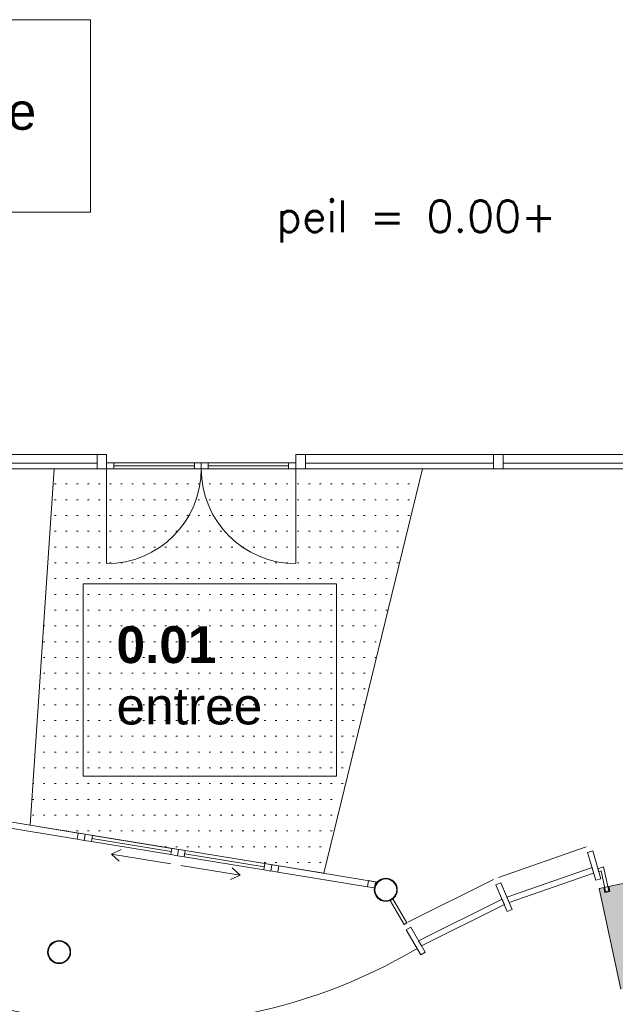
# Model space of a CAD drawing. Header units: millimetres. Extents: x 755778 to 1537169, y 90093 to 392038.
# Tile 35 of 134: x 768499 to 774161, y 333218 to 342581. Entities that reach past the tile are written whole.
import ezdxf

# ---------------------------------------------------------------- set-up
doc = ezdxf.new("R2010")
doc.units = ezdxf.units.MM
doc.layers.add('maatlijnen', color=7, linetype='Continuous')
doc.layers.add('NIV 00', color=7, linetype='Continuous')
doc.layers.add('RUIMTEnr', color=7, linetype='Continuous', lineweight=5)
doc.styles.add('ROMANS', font='romans.shx')
doc.styles.get("Standard").update_dxf_attribs({"font": 'arial.ttf'})
doc.dimstyles.new('even', dxfattribs={"dimtxt": 500, "dimasz": 50, "dimexe": 100, "dimexo": 0, "dimgap": 50, "dimtad": 1, "dimdec": 0, "dimzin": 0, "dimdsep": 46, "dimtxsty": 'Standard', "dimblk": 'DOT', "dimcen": 1, "dimclrd": 7, "dimclre": 7, "dimclrt": 7, "dimadec": 0, "dimazin": 0, "dimtfac": 1, "dimtdec": 0, "dimtofl": 0, "dimtmove": 0, "dimatfit": 2, "dimldrblk": 'DOT', "dimfxl": 100, "dimfxlon": 1, "dimtolj": 1, "dimtzin": 0, "dimlwd": 5, "dimarcsym": 0})

# ---------------------------------------------------------------- blocks, each defined once
blk = doc.blocks.new('_Dot')
at = {"color": 0, "linetype": 'ByBlock', "lineweight": -2}
blk.add_line((-0.5, 0), (-1, 0), dxfattribs=at)
at = {"color": 0, "linetype": 'ByBlock', "const_width": 0.5}
blk.add_lwpolyline([(-0.25, 0, 1), (0.25, 0, 1)], format="xyb", close=True, dxfattribs=at)
blk = doc.blocks.new('*D96')
at = {"layer": 'Defpoints', "color": 0, "lineweight": 5, "transparency": 16777216}
for p in [(774008.6, 334320), (776148, 324254.9), (769490.9, 322839.9)]:
    blk.add_point(p, dxfattribs=at)
at = {"layer": 'maatlijnen', "color": 7, "lineweight": -2, "transparency": 16777216}
for p, q in [((767449.3, 332925.8), (767253.6, 332884.2)), ((769588.7, 322860.6), (769393, 322819.1))]:
    blk.add_line(p, q, dxfattribs=at)
at = {"layer": 'maatlijnen', "color": 7, "lineweight": 5, "transparency": 16777216}
blk.add_line((767361.8, 332856.1), (769480.5, 322888.8), dxfattribs=at)
at = {"layer": 'maatlijnen', "color": 7, "lineweight": 5, "transparency": 16777216, "xscale": 50, "yscale": 50, "zscale": 50}
for p, rotation in [((767351.4, 332905), 102.0000000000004), ((769490.9, 322839.9), 282.0000000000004)]:
    blk.add_blockref('_Dot', p, dxfattribs=dict(at, rotation=rotation))
at = {"layer": 'maatlijnen', "color": 7, "lineweight": 5, "transparency": 16777216, "insert": (768719.8, 327935.9), "char_height": 500, "attachment_point": 5, "rotation": 282}
blk.add_mtext('\\A1;10290', dxfattribs=at)
blk = doc.blocks.new('*D115')
at = {"layer": 'Defpoints', "color": 0, "lineweight": 5, "transparency": 16777216}
for p in [(758191.8, 345243.1), (756404.5, 334320), (774008.6, 334320)]:
    blk.add_point(p, dxfattribs=at)
at = {"layer": 'maatlijnen', "color": 7, "lineweight": -2, "transparency": 16777216}
for p, q in [((756504.5, 345243.1), (756304.5, 345243.1)), ((756504.5, 334320), (756304.5, 334320))]:
    blk.add_line(p, q, dxfattribs=at)
at = {"layer": 'maatlijnen', "color": 7, "lineweight": 5, "transparency": 16777216}
blk.add_line((756404.5, 345193.1), (756404.5, 334370), dxfattribs=at)
at = {"layer": 'maatlijnen', "color": 7, "lineweight": 5, "transparency": 16777216, "xscale": 50, "yscale": 50, "zscale": 50}
for p, rotation in [((756404.5, 345243.1), 90), ((756404.5, 334320), 270)]:
    blk.add_blockref('_Dot', p, dxfattribs=dict(at, rotation=rotation))
at = {"layer": 'maatlijnen', "color": 7, "lineweight": 5, "transparency": 16777216, "insert": (756099, 339781.6), "char_height": 500, "attachment_point": 5, "rotation": 90}
blk.add_mtext('\\A1;10923', dxfattribs=at)

msp = doc.modelspace()

# ---------------------------------------------------------------- hatches: boundary and pattern name
at = {"layer": 'NIV 00', "lineweight": 5}
msp.add_hatch(color=7, dxfattribs=at).paths.add_polyline_path([(776762.9, 334348.3), (776679.8, 334739.6), (774889.8, 334359.1), (774859.6, 334500.9), (774099.8, 334339.4), (774110.2, 334290.5), (774061.3, 334280.1), (774050.9, 334329), (774008.6, 334320), (774212.4, 333361.4), (774393.3, 333399.9), (774799.3, 333486.2), (774708.8, 333911.7)])

# ---------------------------------------------------------------- linework, layer by layer
at = {"layer": 'NIV 00', "color": 7, "lineweight": 5}
for p, q in [((765306, 338447.6), (769234.2, 338447.6)), ((769324.2, 338447.6), (769234.2, 338447.6)), ((769234.2, 338447.6), (769234.2, 338308.6)), ((769324.2, 338308.6), (769324.2, 338447.6)), ((771214.5, 338447.6), (771124.5, 338447.6)), ((771124.5, 338447.6), (771124.5, 338308.6)), ((775142.7, 338447.6), (771214.5, 338447.6)), ((771214.5, 338308.6), (771214.5, 338447.6)), ((773094.5, 338447.6), (773004.5, 338447.6)), ((773004.5, 338447.6), (773004.5, 338308.6)), ((773094.5, 338308.6), (773094.5, 338447.6)), ((769234.2, 338363.1), (767444.2, 338363.1)), ((767444.2, 338308.6), (769234.2, 338308.6)), ((768826.8, 338308.6), (768598.8, 334921.6)), ((772326.8, 338308.6), (768826.8, 338308.6)), ((769234.2, 338308.6), (769234.2, 338363.1)), ((769234.2, 338308.6), (769324.2, 338308.6)), ((769394.2, 338368.6), (769324.2, 338368.6)), ((769324.2, 338368.6), (769324.2, 338308.6)), ((769324.2, 338308.6), (769394.2, 338308.6)), ((769324.2, 338308.6), (769324.2, 337408.6)), ((769394.2, 338368.6), (770159.2, 338368.6)), ((769394.2, 338308.6), (769394.2, 338368.6)), ((770159.2, 338338.6), (769394.2, 338338.6)), ((769394.2, 338308.6), (770159.2, 338308.6)), ((770224.2, 338368.6), (770159.2, 338368.6)), ((770159.2, 338368.6), (770159.2, 338308.6)), ((770159.2, 338308.6), (770224.2, 338308.6)), ((770224.2, 338308.6), (770224.2, 338368.6)), ((770224.5, 338308.6), (770224.5, 338368.6)), ((770224.5, 338368.6), (770289.5, 338368.6)), ((770289.5, 338308.6), (770224.5, 338308.6)), ((771054.5, 338368.6), (770289.5, 338368.6)), ((770289.5, 338368.6), (770289.5, 338308.6)), ((770289.5, 338338.6), (771054.5, 338338.6)), ((771054.5, 338308.6), (770289.5, 338308.6)), ((771054.5, 338308.6), (771054.5, 338368.6)), ((771054.5, 338368.6), (771124.5, 338368.6)), ((771124.5, 338308.6), (771054.5, 338308.6)), ((771124.5, 338368.6), (771124.5, 338308.6)), ((771124.5, 338308.6), (771214.5, 338308.6)), ((771124.5, 338308.6), (771124.5, 337408.6)), ((771214.5, 338308.6), (771214.5, 338363.1)), ((771214.5, 338363.1), (773004.5, 338363.1)), ((773004.5, 338308.6), (771214.5, 338308.6)), ((771389.1, 334464.4), (772326.8, 338308.6)), ((773004.5, 338363.1), (773004.5, 338308.6)), ((773004.5, 338308.6), (773094.5, 338308.6)), ((773094.5, 338308.6), (773094.5, 338363.1)), ((773094.5, 338363.1), (775142.7, 338363.1)), ((775142.7, 338308.6), (773094.5, 338308.6)), ((768828.8, 338166.4), (768843.8, 338166.4)), ((768933.8, 338166.4), (768948.8, 338166.4)), ((769038.8, 338166.4), (769053.8, 338166.4)), ((769143.8, 338166.4), (769158.8, 338166.4)), ((769248.8, 338166.4), (769263.8, 338166.4)), ((769353.8, 338166.4), (769368.8, 338166.4)), ((769458.8, 338166.4), (769473.8, 338166.4)), ((769563.8, 338166.4), (769578.8, 338166.4)), ((769668.8, 338166.4), (769683.8, 338166.4)), ((769773.8, 338166.4), (769788.8, 338166.4)), ((769878.8, 338166.4), (769893.8, 338166.4)), ((769983.8, 338166.4), (769998.8, 338166.4)), ((770088.8, 338166.4), (770103.8, 338166.4)), ((770193.8, 338166.4), (770208.8, 338166.4)), ((770298.8, 338166.4), (770313.8, 338166.4)), ((770403.8, 338166.4), (770418.8, 338166.4)), ((770508.8, 338166.4), (770523.8, 338166.4)), ((770613.8, 338166.4), (770628.8, 338166.4)), ((770718.8, 338166.4), (770733.8, 338166.4)), ((770823.8, 338166.4), (770838.8, 338166.4)), ((770928.8, 338166.4), (770943.8, 338166.4)), ((771033.8, 338166.4), (771048.8, 338166.4)), ((771138.8, 338166.4), (771153.8, 338166.4)), ((771243.8, 338166.4), (771258.8, 338166.4)), ((771348.8, 338166.4), (771363.8, 338166.4)), ((771453.8, 338166.4), (771468.8, 338166.4)), ((771558.8, 338166.4), (771573.8, 338166.4)), ((771663.8, 338166.4), (771678.8, 338166.4)), ((771768.8, 338166.4), (771783.8, 338166.4)), ((771873.8, 338166.4), (771888.8, 338166.4)), ((771978.8, 338166.4), (771993.8, 338166.4)), ((772083.8, 338166.4), (772098.8, 338166.4)), ((772188.8, 338166.4), (772203.8, 338166.4)), ((768828.8, 338016.4), (768843.8, 338016.4)), ((768933.8, 338016.4), (768948.8, 338016.4)), ((769038.8, 338016.4), (769053.8, 338016.4)), ((769143.8, 338016.4), (769158.8, 338016.4)), ((769248.8, 338016.4), (769263.8, 338016.4)), ((769353.8, 338016.4), (769368.8, 338016.4)), ((769458.8, 338016.4), (769473.8, 338016.4)), ((769563.8, 338016.4), (769578.8, 338016.4)), ((769668.8, 338016.4), (769683.8, 338016.4)), ((769773.8, 338016.4), (769788.8, 338016.4)), ((769878.8, 338016.4), (769893.8, 338016.4)), ((769983.8, 338016.4), (769998.8, 338016.4)), ((770088.8, 338016.4), (770103.8, 338016.4)), ((770193.8, 338016.4), (770208.8, 338016.4)), ((770298.8, 338016.4), (770313.8, 338016.4)), ((770403.8, 338016.4), (770418.8, 338016.4)), ((770508.8, 338016.4), (770523.8, 338016.4)), ((770613.8, 338016.4), (770628.8, 338016.4)), ((770718.8, 338016.4), (770733.8, 338016.4)), ((770823.8, 338016.4), (770838.8, 338016.4)), ((770928.8, 338016.4), (770943.8, 338016.4)), ((771033.8, 338016.4), (771048.8, 338016.4)), ((771138.8, 338016.4), (771153.8, 338016.4)), ((771243.8, 338016.4), (771258.8, 338016.4)), ((771348.8, 338016.4), (771363.8, 338016.4)), ((771453.8, 338016.4), (771468.8, 338016.4)), ((771558.8, 338016.4), (771573.8, 338016.4)), ((771663.8, 338016.4), (771678.8, 338016.4)), ((771768.8, 338016.4), (771783.8, 338016.4)), ((771873.8, 338016.4), (771888.8, 338016.4)), ((771978.8, 338016.4), (771993.8, 338016.4)), ((772083.8, 338016.4), (772098.8, 338016.4)), ((772188.8, 338016.4), (772203.8, 338016.4)), ((768828.8, 337866.4), (768843.8, 337866.4)), ((768933.8, 337866.4), (768948.8, 337866.4)), ((769038.8, 337866.4), (769053.8, 337866.4)), ((769143.8, 337866.4), (769158.8, 337866.4)), ((769248.8, 337866.4), (769263.8, 337866.4)), ((769353.8, 337866.4), (769368.8, 337866.4)), ((769458.8, 337866.4), (769473.8, 337866.4)), ((769563.8, 337866.4), (769578.8, 337866.4)), ((769668.8, 337866.4), (769683.8, 337866.4)), ((769773.8, 337866.4), (769788.8, 337866.4)), ((769878.8, 337866.4), (769893.8, 337866.4)), ((769983.8, 337866.4), (769998.8, 337866.4)), ((770088.8, 337866.4), (770103.8, 337866.4)), ((770193.8, 337866.4), (770208.8, 337866.4)), ((770298.8, 337866.4), (770313.8, 337866.4)), ((770403.8, 337866.4), (770418.8, 337866.4)), ((770508.8, 337866.4), (770523.8, 337866.4)), ((770613.8, 337866.4), (770628.8, 337866.4)), ((770718.8, 337866.4), (770733.8, 337866.4)), ((770823.8, 337866.4), (770838.8, 337866.4)), ((770928.8, 337866.4), (770943.8, 337866.4)), ((771033.8, 337866.4), (771048.8, 337866.4)), ((771138.8, 337866.4), (771153.8, 337866.4)), ((771243.8, 337866.4), (771258.8, 337866.4)), ((771348.8, 337866.4), (771363.8, 337866.4)), ((771453.8, 337866.4), (771468.8, 337866.4)), ((771558.8, 337866.4), (771573.8, 337866.4)), ((771663.8, 337866.4), (771678.8, 337866.4)), ((771768.8, 337866.4), (771783.8, 337866.4)), ((771873.8, 337866.4), (771888.8, 337866.4)), ((771978.8, 337866.4), (771993.8, 337866.4)), ((772083.8, 337866.4), (772098.8, 337866.4)), ((772188.8, 337866.4), (772203.8, 337866.4)), ((768828.8, 337716.4), (768843.8, 337716.4)), ((768933.8, 337716.4), (768948.8, 337716.4)), ((769038.8, 337716.4), (769053.8, 337716.4)), ((769143.8, 337716.4), (769158.8, 337716.4)), ((769248.8, 337716.4), (769263.8, 337716.4)), ((769353.8, 337716.4), (769368.8, 337716.4)), ((769458.8, 337716.4), (769473.8, 337716.4)), ((769563.8, 337716.4), (769578.8, 337716.4)), ((769668.8, 337716.4), (769683.8, 337716.4)), ((769773.8, 337716.4), (769788.8, 337716.4)), ((769878.8, 337716.4), (769893.8, 337716.4)), ((769983.8, 337716.4), (769998.8, 337716.4)), ((770088.8, 337716.4), (770103.8, 337716.4)), ((770193.8, 337716.4), (770208.8, 337716.4)), ((770298.8, 337716.4), (770313.8, 337716.4)), ((770403.8, 337716.4), (770418.8, 337716.4)), ((770508.8, 337716.4), (770523.8, 337716.4)), ((770613.8, 337716.4), (770628.8, 337716.4)), ((770718.8, 337716.4), (770733.8, 337716.4)), ((770823.8, 337716.4), (770838.8, 337716.4)), ((770928.8, 337716.4), (770943.8, 337716.4)), ((771033.8, 337716.4), (771048.8, 337716.4)), ((771138.8, 337716.4), (771153.8, 337716.4)), ((771243.8, 337716.4), (771258.8, 337716.4)), ((771348.8, 337716.4), (771363.8, 337716.4)), ((771453.8, 337716.4), (771468.8, 337716.4)), ((771558.8, 337716.4), (771573.8, 337716.4)), ((771663.8, 337716.4), (771678.8, 337716.4)), ((771768.8, 337716.4), (771783.8, 337716.4)), ((771873.8, 337716.4), (771888.8, 337716.4)), ((771978.8, 337716.4), (771993.8, 337716.4)), ((772083.8, 337716.4), (772098.8, 337716.4)), ((768828.8, 337566.4), (768843.8, 337566.4)), ((768933.8, 337566.4), (768948.8, 337566.4)), ((769038.8, 337566.4), (769053.8, 337566.4)), ((769143.8, 337566.4), (769158.8, 337566.4)), ((769248.8, 337566.4), (769263.8, 337566.4)), ((769353.8, 337566.4), (769368.8, 337566.4)), ((769458.8, 337566.4), (769473.8, 337566.4)), ((769563.8, 337566.4), (769578.8, 337566.4)), ((769668.8, 337566.4), (769683.8, 337566.4)), ((769773.8, 337566.4), (769788.8, 337566.4)), ((769878.8, 337566.4), (769893.8, 337566.4)), ((769983.8, 337566.4), (769998.8, 337566.4)), ((770088.8, 337566.4), (770103.8, 337566.4)), ((770193.8, 337566.4), (770208.8, 337566.4)), ((770298.8, 337566.4), (770313.8, 337566.4)), ((770403.8, 337566.4), (770418.8, 337566.4)), ((770508.8, 337566.4), (770523.8, 337566.4)), ((770613.8, 337566.4), (770628.8, 337566.4)), ((770718.8, 337566.4), (770733.8, 337566.4)), ((770823.8, 337566.4), (770838.8, 337566.4)), ((770928.8, 337566.4), (770943.8, 337566.4)), ((771033.8, 337566.4), (771048.8, 337566.4)), ((771138.8, 337566.4), (771153.8, 337566.4)), ((771243.8, 337566.4), (771258.8, 337566.4)), ((771348.8, 337566.4), (771363.8, 337566.4)), ((771453.8, 337566.4), (771468.8, 337566.4)), ((771558.8, 337566.4), (771573.8, 337566.4)), ((771663.8, 337566.4), (771678.8, 337566.4)), ((771768.8, 337566.4), (771783.8, 337566.4)), ((771873.8, 337566.4), (771888.8, 337566.4)), ((771978.8, 337566.4), (771993.8, 337566.4)), ((772083.8, 337566.4), (772098.8, 337566.4)), ((768828.8, 337416.4), (768843.8, 337416.4)), ((768933.8, 337416.4), (768948.8, 337416.4)), ((769038.8, 337416.4), (769053.8, 337416.4)), ((769143.8, 337416.4), (769158.8, 337416.4)), ((769248.8, 337416.4), (769263.8, 337416.4)), ((769353.8, 337416.4), (769368.8, 337416.4)), ((769458.8, 337416.4), (769473.8, 337416.4)), ((769563.8, 337416.4), (769578.8, 337416.4)), ((769668.8, 337416.4), (769683.8, 337416.4)), ((769773.8, 337416.4), (769788.8, 337416.4)), ((769878.8, 337416.4), (769893.8, 337416.4)), ((769983.8, 337416.4), (769998.8, 337416.4)), ((770088.8, 337416.4), (770103.8, 337416.4)), ((770193.8, 337416.4), (770208.8, 337416.4)), ((770298.8, 337416.4), (770313.8, 337416.4)), ((770403.8, 337416.4), (770418.8, 337416.4)), ((770508.8, 337416.4), (770523.8, 337416.4)), ((770613.8, 337416.4), (770628.8, 337416.4)), ((770718.8, 337416.4), (770733.8, 337416.4)), ((770823.8, 337416.4), (770838.8, 337416.4)), ((770928.8, 337416.4), (770943.8, 337416.4)), ((771033.8, 337416.4), (771048.8, 337416.4)), ((771138.8, 337416.4), (771153.8, 337416.4)), ((771243.8, 337416.4), (771258.8, 337416.4)), ((771348.8, 337416.4), (771363.8, 337416.4)), ((771453.8, 337416.4), (771468.8, 337416.4)), ((771558.8, 337416.4), (771573.8, 337416.4)), ((771663.8, 337416.4), (771678.8, 337416.4)), ((771768.8, 337416.4), (771783.8, 337416.4)), ((771873.8, 337416.4), (771888.8, 337416.4)), ((771978.8, 337416.4), (771993.8, 337416.4)), ((772083.8, 337416.4), (772098.8, 337416.4)), ((768828.8, 337266.4), (768843.8, 337266.4)), ((768933.8, 337266.4), (768948.8, 337266.4)), ((769038.8, 337266.4), (769053.8, 337266.4)), ((769143.8, 337266.4), (769158.8, 337266.4)), ((769248.8, 337266.4), (769263.8, 337266.4)), ((769353.8, 337266.4), (769368.8, 337266.4)), ((769458.8, 337266.4), (769473.8, 337266.4)), ((769563.8, 337266.4), (769578.8, 337266.4)), ((769668.8, 337266.4), (769683.8, 337266.4)), ((769773.8, 337266.4), (769788.8, 337266.4)), ((769878.8, 337266.4), (769893.8, 337266.4)), ((769983.8, 337266.4), (769998.8, 337266.4)), ((770088.8, 337266.4), (770103.8, 337266.4)), ((770193.8, 337266.4), (770208.8, 337266.4)), ((770298.8, 337266.4), (770313.8, 337266.4)), ((770403.8, 337266.4), (770418.8, 337266.4)), ((770508.8, 337266.4), (770523.8, 337266.4)), ((770613.8, 337266.4), (770628.8, 337266.4)), ((770718.8, 337266.4), (770733.8, 337266.4)), ((770823.8, 337266.4), (770838.8, 337266.4)), ((770928.8, 337266.4), (770943.8, 337266.4)), ((771033.8, 337266.4), (771048.8, 337266.4)), ((771138.8, 337266.4), (771153.8, 337266.4)), ((771243.8, 337266.4), (771258.8, 337266.4)), ((771348.8, 337266.4), (771363.8, 337266.4)), ((771453.8, 337266.4), (771468.8, 337266.4)), ((771558.8, 337266.4), (771573.8, 337266.4)), ((771663.8, 337266.4), (771678.8, 337266.4)), ((771768.8, 337266.4), (771783.8, 337266.4)), ((771873.8, 337266.4), (771888.8, 337266.4)), ((771978.8, 337266.4), (771993.8, 337266.4)), ((768828.8, 337116.4), (768843.8, 337116.4)), ((768933.8, 337116.4), (768948.8, 337116.4)), ((769038.8, 337116.4), (769053.8, 337116.4)), ((769143.8, 337116.4), (769158.8, 337116.4)), ((769248.8, 337116.4), (769263.8, 337116.4)), ((769353.8, 337116.4), (769368.8, 337116.4)), ((769458.8, 337116.4), (769473.8, 337116.4)), ((769563.8, 337116.4), (769578.8, 337116.4)), ((769668.8, 337116.4), (769683.8, 337116.4)), ((769773.8, 337116.4), (769788.8, 337116.4)), ((769878.8, 337116.4), (769893.8, 337116.4)), ((769983.8, 337116.4), (769998.8, 337116.4)), ((770088.8, 337116.4), (770103.8, 337116.4)), ((770193.8, 337116.4), (770208.8, 337116.4)), ((770298.8, 337116.4), (770313.8, 337116.4)), ((770403.8, 337116.4), (770418.8, 337116.4)), ((770508.8, 337116.4), (770523.8, 337116.4)), ((770613.8, 337116.4), (770628.8, 337116.4)), ((770718.8, 337116.4), (770733.8, 337116.4)), ((770823.8, 337116.4), (770838.8, 337116.4)), ((770928.8, 337116.4), (770943.8, 337116.4)), ((771033.8, 337116.4), (771048.8, 337116.4)), ((771138.8, 337116.4), (771153.8, 337116.4)), ((771243.8, 337116.4), (771258.8, 337116.4)), ((771348.8, 337116.4), (771363.8, 337116.4)), ((771453.8, 337116.4), (771468.8, 337116.4)), ((771558.8, 337116.4), (771573.8, 337116.4)), ((771663.8, 337116.4), (771678.8, 337116.4)), ((771768.8, 337116.4), (771783.8, 337116.4)), ((771873.8, 337116.4), (771888.8, 337116.4)), ((771978.8, 337116.4), (771993.8, 337116.4)), ((768736.4, 336966.4), (768738.8, 336966.4)), ((768828.8, 336966.4), (768843.8, 336966.4)), ((768933.8, 336966.4), (768948.8, 336966.4)), ((769038.8, 336966.4), (769053.8, 336966.4)), ((769143.8, 336966.4), (769158.8, 336966.4)), ((769248.8, 336966.4), (769263.8, 336966.4)), ((769353.8, 336966.4), (769368.8, 336966.4)), ((769458.8, 336966.4), (769473.8, 336966.4)), ((769563.8, 336966.4), (769578.8, 336966.4)), ((769668.8, 336966.4), (769683.8, 336966.4)), ((769773.8, 336966.4), (769788.8, 336966.4)), ((769878.8, 336966.4), (769893.8, 336966.4)), ((769983.8, 336966.4), (769998.8, 336966.4)), ((770088.8, 336966.4), (770103.8, 336966.4)), ((770193.8, 336966.4), (770208.8, 336966.4)), ((770298.8, 336966.4), (770313.8, 336966.4)), ((770403.8, 336966.4), (770418.8, 336966.4)), ((770508.8, 336966.4), (770523.8, 336966.4)), ((770613.8, 336966.4), (770628.8, 336966.4)), ((770718.8, 336966.4), (770733.8, 336966.4)), ((770823.8, 336966.4), (770838.8, 336966.4)), ((770928.8, 336966.4), (770943.8, 336966.4)), ((771033.8, 336966.4), (771048.8, 336966.4)), ((771138.8, 336966.4), (771153.8, 336966.4)), ((771243.8, 336966.4), (771258.8, 336966.4)), ((771348.8, 336966.4), (771363.8, 336966.4)), ((771453.8, 336966.4), (771468.8, 336966.4)), ((771558.8, 336966.4), (771573.8, 336966.4)), ((771663.8, 336966.4), (771678.8, 336966.4)), ((771768.8, 336966.4), (771783.8, 336966.4)), ((771873.8, 336966.4), (771888.8, 336966.4)), ((771978.8, 336966.4), (771993.8, 336966.4)), ((768726.3, 336816.4), (768738.8, 336816.4)), ((768828.8, 336816.4), (768843.8, 336816.4)), ((768933.8, 336816.4), (768948.8, 336816.4)), ((769038.8, 336816.4), (769053.8, 336816.4)), ((769143.8, 336816.4), (769158.8, 336816.4)), ((769248.8, 336816.4), (769263.8, 336816.4)), ((769353.8, 336816.4), (769368.8, 336816.4)), ((769458.8, 336816.4), (769473.8, 336816.4)), ((769563.8, 336816.4), (769578.8, 336816.4)), ((769668.8, 336816.4), (769683.8, 336816.4)), ((769773.8, 336816.4), (769788.8, 336816.4)), ((769878.8, 336816.4), (769893.8, 336816.4)), ((769983.8, 336816.4), (769998.8, 336816.4)), ((770088.8, 336816.4), (770103.8, 336816.4)), ((770193.8, 336816.4), (770208.8, 336816.4)), ((770298.8, 336816.4), (770313.8, 336816.4)), ((770403.8, 336816.4), (770418.8, 336816.4)), ((770508.8, 336816.4), (770523.8, 336816.4)), ((770613.8, 336816.4), (770628.8, 336816.4)), ((770718.8, 336816.4), (770733.8, 336816.4)), ((770823.8, 336816.4), (770838.8, 336816.4)), ((770928.8, 336816.4), (770943.8, 336816.4)), ((771033.8, 336816.4), (771048.8, 336816.4)), ((771138.8, 336816.4), (771153.8, 336816.4)), ((771243.8, 336816.4), (771258.8, 336816.4)), ((771348.8, 336816.4), (771363.8, 336816.4)), ((771453.8, 336816.4), (771468.8, 336816.4)), ((771558.8, 336816.4), (771573.8, 336816.4)), ((771663.8, 336816.4), (771678.8, 336816.4)), ((771768.8, 336816.4), (771783.8, 336816.4)), ((771873.8, 336816.4), (771888.8, 336816.4)), ((768723.8, 336666.4), (768738.8, 336666.4)), ((768828.8, 336666.4), (768843.8, 336666.4)), ((768933.8, 336666.4), (768948.8, 336666.4)), ((769038.8, 336666.4), (769053.8, 336666.4)), ((769143.8, 336666.4), (769158.8, 336666.4)), ((769248.8, 336666.4), (769263.8, 336666.4)), ((769353.8, 336666.4), (769368.8, 336666.4)), ((769458.8, 336666.4), (769473.8, 336666.4)), ((769563.8, 336666.4), (769578.8, 336666.4)), ((769668.8, 336666.4), (769683.8, 336666.4)), ((769773.8, 336666.4), (769788.8, 336666.4)), ((769878.8, 336666.4), (769893.8, 336666.4)), ((769983.8, 336666.4), (769998.8, 336666.4)), ((770088.8, 336666.4), (770103.8, 336666.4)), ((770193.8, 336666.4), (770208.8, 336666.4)), ((770298.8, 336666.4), (770313.8, 336666.4)), ((770403.8, 336666.4), (770418.8, 336666.4)), ((770508.8, 336666.4), (770523.8, 336666.4)), ((770613.8, 336666.4), (770628.8, 336666.4)), ((770718.8, 336666.4), (770733.8, 336666.4)), ((770823.8, 336666.4), (770838.8, 336666.4)), ((770928.8, 336666.4), (770943.8, 336666.4)), ((771033.8, 336666.4), (771048.8, 336666.4)), ((771138.8, 336666.4), (771153.8, 336666.4)), ((771243.8, 336666.4), (771258.8, 336666.4)), ((771348.8, 336666.4), (771363.8, 336666.4)), ((771453.8, 336666.4), (771468.8, 336666.4)), ((771558.8, 336666.4), (771573.8, 336666.4)), ((771663.8, 336666.4), (771678.8, 336666.4)), ((771768.8, 336666.4), (771783.8, 336666.4)), ((771873.8, 336666.4), (771888.8, 336666.4)), ((768723.8, 336516.4), (768738.8, 336516.4)), ((768828.8, 336516.4), (768843.8, 336516.4)), ((768933.8, 336516.4), (768948.8, 336516.4)), ((769038.8, 336516.4), (769053.8, 336516.4)), ((769143.8, 336516.4), (769158.8, 336516.4)), ((769248.8, 336516.4), (769263.8, 336516.4)), ((769353.8, 336516.4), (769368.8, 336516.4)), ((769458.8, 336516.4), (769473.8, 336516.4)), ((769563.8, 336516.4), (769578.8, 336516.4)), ((769668.8, 336516.4), (769683.8, 336516.4)), ((769773.8, 336516.4), (769788.8, 336516.4)), ((769878.8, 336516.4), (769893.8, 336516.4)), ((769983.8, 336516.4), (769998.8, 336516.4)), ((770088.8, 336516.4), (770103.8, 336516.4)), ((770193.8, 336516.4), (770208.8, 336516.4)), ((770298.8, 336516.4), (770313.8, 336516.4)), ((770403.8, 336516.4), (770418.8, 336516.4)), ((770508.8, 336516.4), (770523.8, 336516.4)), ((770613.8, 336516.4), (770628.8, 336516.4)), ((770718.8, 336516.4), (770733.8, 336516.4)), ((770823.8, 336516.4), (770838.8, 336516.4)), ((770928.8, 336516.4), (770943.8, 336516.4)), ((771033.8, 336516.4), (771048.8, 336516.4)), ((771138.8, 336516.4), (771153.8, 336516.4)), ((771243.8, 336516.4), (771258.8, 336516.4)), ((771348.8, 336516.4), (771363.8, 336516.4)), ((771453.8, 336516.4), (771468.8, 336516.4)), ((771558.8, 336516.4), (771573.8, 336516.4)), ((771663.8, 336516.4), (771678.8, 336516.4)), ((771768.8, 336516.4), (771783.8, 336516.4)), ((771873.8, 336516.4), (771888.8, 336516.4)), ((768723.8, 336366.4), (768738.8, 336366.4)), ((768828.8, 336366.4), (768843.8, 336366.4)), ((768933.8, 336366.4), (768948.8, 336366.4)), ((769038.8, 336366.4), (769053.8, 336366.4)), ((769143.8, 336366.4), (769158.8, 336366.4)), ((769248.8, 336366.4), (769263.8, 336366.4)), ((769353.8, 336366.4), (769368.8, 336366.4)), ((769458.8, 336366.4), (769473.8, 336366.4)), ((769563.8, 336366.4), (769578.8, 336366.4)), ((769668.8, 336366.4), (769683.8, 336366.4)), ((769773.8, 336366.4), (769788.8, 336366.4)), ((769878.8, 336366.4), (769893.8, 336366.4)), ((769983.8, 336366.4), (769998.8, 336366.4)), ((770088.8, 336366.4), (770103.8, 336366.4)), ((770193.8, 336366.4), (770208.8, 336366.4)), ((770298.8, 336366.4), (770313.8, 336366.4)), ((770403.8, 336366.4), (770418.8, 336366.4)), ((770508.8, 336366.4), (770523.8, 336366.4)), ((770613.8, 336366.4), (770628.8, 336366.4)), ((770718.8, 336366.4), (770733.8, 336366.4)), ((770823.8, 336366.4), (770838.8, 336366.4)), ((770928.8, 336366.4), (770943.8, 336366.4)), ((771033.8, 336366.4), (771048.8, 336366.4)), ((771138.8, 336366.4), (771153.8, 336366.4)), ((771243.8, 336366.4), (771258.8, 336366.4)), ((771348.8, 336366.4), (771363.8, 336366.4)), ((771453.8, 336366.4), (771468.8, 336366.4)), ((771558.8, 336366.4), (771573.8, 336366.4)), ((771663.8, 336366.4), (771678.8, 336366.4)), ((771768.8, 336366.4), (771783.8, 336366.4)), ((768723.8, 336216.4), (768738.8, 336216.4)), ((768828.8, 336216.4), (768843.8, 336216.4)), ((768933.8, 336216.4), (768948.8, 336216.4)), ((769038.8, 336216.4), (769053.8, 336216.4)), ((769143.8, 336216.4), (769158.8, 336216.4)), ((769248.8, 336216.4), (769263.8, 336216.4)), ((769353.8, 336216.4), (769368.8, 336216.4)), ((769458.8, 336216.4), (769473.8, 336216.4)), ((769563.8, 336216.4), (769578.8, 336216.4)), ((769668.8, 336216.4), (769683.8, 336216.4)), ((769773.8, 336216.4), (769788.8, 336216.4)), ((769878.8, 336216.4), (769893.8, 336216.4)), ((769983.8, 336216.4), (769998.8, 336216.4)), ((770088.8, 336216.4), (770103.8, 336216.4)), ((770193.8, 336216.4), (770208.8, 336216.4)), ((770298.8, 336216.4), (770313.8, 336216.4)), ((770403.8, 336216.4), (770418.8, 336216.4)), ((770508.8, 336216.4), (770523.8, 336216.4)), ((770613.8, 336216.4), (770628.8, 336216.4)), ((770718.8, 336216.4), (770733.8, 336216.4)), ((770823.8, 336216.4), (770838.8, 336216.4)), ((770928.8, 336216.4), (770943.8, 336216.4)), ((771033.8, 336216.4), (771048.8, 336216.4)), ((771138.8, 336216.4), (771153.8, 336216.4)), ((771243.8, 336216.4), (771258.8, 336216.4)), ((771348.8, 336216.4), (771363.8, 336216.4)), ((771453.8, 336216.4), (771468.8, 336216.4)), ((771558.8, 336216.4), (771573.8, 336216.4)), ((771663.8, 336216.4), (771678.8, 336216.4)), ((771768.8, 336216.4), (771783.8, 336216.4)), ((768723.8, 336066.4), (768738.8, 336066.4)), ((768828.8, 336066.4), (768843.8, 336066.4)), ((768933.8, 336066.4), (768948.8, 336066.4)), ((769038.8, 336066.4), (769053.8, 336066.4)), ((769143.8, 336066.4), (769158.8, 336066.4)), ((769248.8, 336066.4), (769263.8, 336066.4)), ((769353.8, 336066.4), (769368.8, 336066.4)), ((769458.8, 336066.4), (769473.8, 336066.4)), ((769563.8, 336066.4), (769578.8, 336066.4)), ((769668.8, 336066.4), (769683.8, 336066.4)), ((769773.8, 336066.4), (769788.8, 336066.4)), ((769878.8, 336066.4), (769893.8, 336066.4)), ((769983.8, 336066.4), (769998.8, 336066.4)), ((770088.8, 336066.4), (770103.8, 336066.4)), ((770193.8, 336066.4), (770208.8, 336066.4)), ((770298.8, 336066.4), (770313.8, 336066.4)), ((770403.8, 336066.4), (770418.8, 336066.4)), ((770508.8, 336066.4), (770523.8, 336066.4)), ((770613.8, 336066.4), (770628.8, 336066.4)), ((770718.8, 336066.4), (770733.8, 336066.4)), ((770823.8, 336066.4), (770838.8, 336066.4)), ((770928.8, 336066.4), (770943.8, 336066.4)), ((771033.8, 336066.4), (771048.8, 336066.4)), ((771138.8, 336066.4), (771153.8, 336066.4)), ((771243.8, 336066.4), (771258.8, 336066.4)), ((771348.8, 336066.4), (771363.8, 336066.4)), ((771453.8, 336066.4), (771468.8, 336066.4)), ((771558.8, 336066.4), (771573.8, 336066.4)), ((771663.8, 336066.4), (771678.8, 336066.4)), ((771768.8, 336066.4), (771779.8, 336066.4)), ((768723.8, 335916.4), (768738.8, 335916.4)), ((768828.8, 335916.4), (768843.8, 335916.4)), ((768933.8, 335916.4), (768948.8, 335916.4)), ((769038.8, 335916.4), (769053.8, 335916.4)), ((769143.8, 335916.4), (769158.8, 335916.4)), ((769248.8, 335916.4), (769263.8, 335916.4)), ((769353.8, 335916.4), (769368.8, 335916.4)), ((769458.8, 335916.4), (769473.8, 335916.4)), ((769563.8, 335916.4), (769578.8, 335916.4)), ((769668.8, 335916.4), (769683.8, 335916.4)), ((769773.8, 335916.4), (769788.8, 335916.4)), ((769878.8, 335916.4), (769893.8, 335916.4)), ((769983.8, 335916.4), (769998.8, 335916.4)), ((770088.8, 335916.4), (770103.8, 335916.4)), ((770193.8, 335916.4), (770208.8, 335916.4)), ((770298.8, 335916.4), (770313.8, 335916.4)), ((770403.8, 335916.4), (770418.8, 335916.4)), ((770508.8, 335916.4), (770523.8, 335916.4)), ((770613.8, 335916.4), (770628.8, 335916.4)), ((770718.8, 335916.4), (770733.8, 335916.4)), ((770823.8, 335916.4), (770838.8, 335916.4)), ((770928.8, 335916.4), (770943.8, 335916.4)), ((771033.8, 335916.4), (771048.8, 335916.4)), ((771138.8, 335916.4), (771153.8, 335916.4)), ((771243.8, 335916.4), (771258.8, 335916.4)), ((771348.8, 335916.4), (771363.8, 335916.4)), ((771453.8, 335916.4), (771468.8, 335916.4)), ((771558.8, 335916.4), (771573.8, 335916.4)), ((771663.8, 335916.4), (771678.8, 335916.4)), ((768723.8, 335766.4), (768738.8, 335766.4)), ((768828.8, 335766.4), (768843.8, 335766.4)), ((768933.8, 335766.4), (768948.8, 335766.4)), ((769038.8, 335766.4), (769053.8, 335766.4)), ((769143.8, 335766.4), (769158.8, 335766.4)), ((769248.8, 335766.4), (769263.8, 335766.4)), ((769353.8, 335766.4), (769368.8, 335766.4)), ((769458.8, 335766.4), (769473.8, 335766.4)), ((769563.8, 335766.4), (769578.8, 335766.4)), ((769668.8, 335766.4), (769683.8, 335766.4)), ((769773.8, 335766.4), (769788.8, 335766.4)), ((769878.8, 335766.4), (769893.8, 335766.4)), ((769983.8, 335766.4), (769998.8, 335766.4)), ((770088.8, 335766.4), (770103.8, 335766.4)), ((770193.8, 335766.4), (770208.8, 335766.4)), ((770298.8, 335766.4), (770313.8, 335766.4)), ((770403.8, 335766.4), (770418.8, 335766.4)), ((770508.8, 335766.4), (770523.8, 335766.4)), ((770613.8, 335766.4), (770628.8, 335766.4)), ((770718.8, 335766.4), (770733.8, 335766.4)), ((770823.8, 335766.4), (770838.8, 335766.4)), ((770928.8, 335766.4), (770943.8, 335766.4)), ((771033.8, 335766.4), (771048.8, 335766.4)), ((771138.8, 335766.4), (771153.8, 335766.4)), ((771243.8, 335766.4), (771258.8, 335766.4)), ((771348.8, 335766.4), (771363.8, 335766.4)), ((771453.8, 335766.4), (771468.8, 335766.4)), ((771558.8, 335766.4), (771573.8, 335766.4)), ((771663.8, 335766.4), (771678.8, 335766.4)), ((768723.8, 335616.4), (768738.8, 335616.4)), ((768828.8, 335616.4), (768843.8, 335616.4)), ((768933.8, 335616.4), (768948.8, 335616.4)), ((769038.8, 335616.4), (769053.8, 335616.4)), ((769143.8, 335616.4), (769158.8, 335616.4)), ((769248.8, 335616.4), (769263.8, 335616.4)), ((769353.8, 335616.4), (769368.8, 335616.4)), ((769458.8, 335616.4), (769473.8, 335616.4)), ((769563.8, 335616.4), (769578.8, 335616.4)), ((769668.8, 335616.4), (769683.8, 335616.4)), ((769773.8, 335616.4), (769788.8, 335616.4)), ((769878.8, 335616.4), (769893.8, 335616.4)), ((769983.8, 335616.4), (769998.8, 335616.4)), ((770088.8, 335616.4), (770103.8, 335616.4)), ((770193.8, 335616.4), (770208.8, 335616.4)), ((770298.8, 335616.4), (770313.8, 335616.4)), ((770403.8, 335616.4), (770418.8, 335616.4)), ((770508.8, 335616.4), (770523.8, 335616.4)), ((770613.8, 335616.4), (770628.8, 335616.4)), ((770718.8, 335616.4), (770733.8, 335616.4)), ((770823.8, 335616.4), (770838.8, 335616.4)), ((770928.8, 335616.4), (770943.8, 335616.4)), ((771033.8, 335616.4), (771048.8, 335616.4)), ((771138.8, 335616.4), (771153.8, 335616.4)), ((771243.8, 335616.4), (771258.8, 335616.4)), ((771348.8, 335616.4), (771363.8, 335616.4)), ((771453.8, 335616.4), (771468.8, 335616.4)), ((771558.8, 335616.4), (771573.8, 335616.4)), ((771663.8, 335616.4), (771670.1, 335616.4)), ((768723.8, 335466.4), (768738.8, 335466.4)), ((768828.8, 335466.4), (768843.8, 335466.4)), ((768933.8, 335466.4), (768948.8, 335466.4)), ((769038.8, 335466.4), (769053.8, 335466.4)), ((769143.8, 335466.4), (769158.8, 335466.4)), ((769248.8, 335466.4), (769263.8, 335466.4)), ((769353.8, 335466.4), (769368.8, 335466.4)), ((769458.8, 335466.4), (769473.8, 335466.4)), ((769563.8, 335466.4), (769578.8, 335466.4)), ((769668.8, 335466.4), (769683.8, 335466.4)), ((769773.8, 335466.4), (769788.8, 335466.4)), ((769878.8, 335466.4), (769893.8, 335466.4)), ((769983.8, 335466.4), (769998.8, 335466.4)), ((770088.8, 335466.4), (770103.8, 335466.4)), ((770193.8, 335466.4), (770208.8, 335466.4)), ((770298.8, 335466.4), (770313.8, 335466.4)), ((770403.8, 335466.4), (770418.8, 335466.4)), ((770508.8, 335466.4), (770523.8, 335466.4)), ((770613.8, 335466.4), (770628.8, 335466.4)), ((770718.8, 335466.4), (770733.8, 335466.4)), ((770823.8, 335466.4), (770838.8, 335466.4)), ((770928.8, 335466.4), (770943.8, 335466.4)), ((771033.8, 335466.4), (771048.8, 335466.4)), ((771138.8, 335466.4), (771153.8, 335466.4)), ((771243.8, 335466.4), (771258.8, 335466.4)), ((771348.8, 335466.4), (771363.8, 335466.4)), ((771453.8, 335466.4), (771468.8, 335466.4)), ((771558.8, 335466.4), (771573.8, 335466.4)), ((766223.4, 335310.7), (769054.7, 334846.9)), ((768625.4, 335316.4), (768633.8, 335316.4)), ((768723.8, 335316.4), (768738.8, 335316.4)), ((768828.8, 335316.4), (768843.8, 335316.4)), ((768933.8, 335316.4), (768948.8, 335316.4)), ((769038.8, 335316.4), (769053.8, 335316.4)), ((769143.8, 335316.4), (769158.8, 335316.4)), ((769248.8, 335316.4), (769263.8, 335316.4)), ((769353.8, 335316.4), (769368.8, 335316.4)), ((769458.8, 335316.4), (769473.8, 335316.4)), ((769563.8, 335316.4), (769578.8, 335316.4)), ((769668.8, 335316.4), (769683.8, 335316.4)), ((769773.8, 335316.4), (769788.8, 335316.4)), ((769878.8, 335316.4), (769893.8, 335316.4)), ((769983.8, 335316.4), (769998.8, 335316.4)), ((770088.8, 335316.4), (770103.8, 335316.4)), ((770193.8, 335316.4), (770208.8, 335316.4)), ((770298.8, 335316.4), (770313.8, 335316.4)), ((770403.8, 335316.4), (770418.8, 335316.4)), ((770508.8, 335316.4), (770523.8, 335316.4)), ((770613.8, 335316.4), (770628.8, 335316.4)), ((770718.8, 335316.4), (770733.8, 335316.4)), ((770823.8, 335316.4), (770838.8, 335316.4)), ((770928.8, 335316.4), (770943.8, 335316.4)), ((771033.8, 335316.4), (771048.8, 335316.4)), ((771138.8, 335316.4), (771153.8, 335316.4)), ((771243.8, 335316.4), (771258.8, 335316.4)), ((771348.8, 335316.4), (771363.8, 335316.4)), ((771453.8, 335316.4), (771468.8, 335316.4)), ((771558.8, 335316.4), (771573.8, 335316.4)), ((766297.4, 335237.8), (769045, 334787.7)), ((768618.8, 335166.4), (768633.8, 335166.4)), ((768723.8, 335166.4), (768738.8, 335166.4)), ((768828.8, 335166.4), (768843.8, 335166.4)), ((768933.8, 335166.4), (768948.8, 335166.4)), ((769038.8, 335166.4), (769053.8, 335166.4)), ((769143.8, 335166.4), (769158.8, 335166.4)), ((769248.8, 335166.4), (769263.8, 335166.4)), ((769353.8, 335166.4), (769368.8, 335166.4)), ((769458.8, 335166.4), (769473.8, 335166.4)), ((769563.8, 335166.4), (769578.8, 335166.4)), ((769668.8, 335166.4), (769683.8, 335166.4)), ((769773.8, 335166.4), (769788.8, 335166.4)), ((769878.8, 335166.4), (769893.8, 335166.4)), ((769983.8, 335166.4), (769998.8, 335166.4)), ((770088.8, 335166.4), (770103.8, 335166.4)), ((770193.8, 335166.4), (770208.8, 335166.4)), ((770298.8, 335166.4), (770313.8, 335166.4)), ((770403.8, 335166.4), (770418.8, 335166.4)), ((770508.8, 335166.4), (770523.8, 335166.4)), ((770613.8, 335166.4), (770628.8, 335166.4)), ((770718.8, 335166.4), (770733.8, 335166.4)), ((770823.8, 335166.4), (770838.8, 335166.4)), ((770928.8, 335166.4), (770943.8, 335166.4)), ((771033.8, 335166.4), (771048.8, 335166.4)), ((771138.8, 335166.4), (771153.8, 335166.4)), ((771243.8, 335166.4), (771258.8, 335166.4)), ((771348.8, 335166.4), (771363.8, 335166.4)), ((771453.8, 335166.4), (771468.8, 335166.4)), ((771558.8, 335166.4), (771560.3, 335166.4)), ((768618.8, 335016.4), (768633.8, 335016.4)), ((768723.8, 335016.4), (768738.8, 335016.4)), ((768828.8, 335016.4), (768843.8, 335016.4)), ((768933.8, 335016.4), (768948.8, 335016.4)), ((769038.8, 335016.4), (769053.8, 335016.4)), ((769143.8, 335016.4), (769158.8, 335016.4)), ((769248.8, 335016.4), (769263.8, 335016.4)), ((769353.8, 335016.4), (769368.8, 335016.4)), ((769458.8, 335016.4), (769473.8, 335016.4)), ((769563.8, 335016.4), (769578.8, 335016.4)), ((769668.8, 335016.4), (769683.8, 335016.4)), ((769773.8, 335016.4), (769788.8, 335016.4)), ((769878.8, 335016.4), (769893.8, 335016.4)), ((769983.8, 335016.4), (769998.8, 335016.4)), ((770088.8, 335016.4), (770103.8, 335016.4)), ((770193.8, 335016.4), (770208.8, 335016.4)), ((770298.8, 335016.4), (770313.8, 335016.4)), ((770403.8, 335016.4), (770418.8, 335016.4)), ((770508.8, 335016.4), (770523.8, 335016.4)), ((770613.8, 335016.4), (770628.8, 335016.4)), ((770718.8, 335016.4), (770733.8, 335016.4)), ((770823.8, 335016.4), (770838.8, 335016.4)), ((770928.8, 335016.4), (770943.8, 335016.4)), ((771033.8, 335016.4), (771048.8, 335016.4)), ((771138.8, 335016.4), (771153.8, 335016.4)), ((771243.8, 335016.4), (771258.8, 335016.4)), ((771348.8, 335016.4), (771363.8, 335016.4)), ((771453.8, 335016.4), (771468.8, 335016.4)), ((768598.8, 334921.6), (771389.1, 334464.4)), ((768935.9, 334866.4), (768948.8, 334866.4)), ((769038.8, 334866.4), (769053.8, 334866.4)), ((769045, 334787.6), (769054.7, 334846.9)), ((769054.7, 334846.9), (769120.8, 334836.1)), ((769120.8, 334836.1), (769111.1, 334776.9)), ((769120.8, 334836.1), (769111.1, 334776.9)), ((769189.9, 334824.7), (769120.8, 334836.1)), ((769143.8, 334866.4), (769158.8, 334866.4)), ((769180.2, 334765.5), (769189.9, 334824.7)), ((769189.9, 334824.7), (769944.8, 334701.1)), ((769248.8, 334866.4), (769263.8, 334866.4)), ((769353.8, 334866.4), (769368.8, 334866.4)), ((769458.8, 334866.4), (769473.8, 334866.4)), ((769563.8, 334866.4), (769578.8, 334866.4)), ((769668.8, 334866.4), (769683.8, 334866.4)), ((769773.8, 334866.4), (769788.8, 334866.4)), ((769878.8, 334866.4), (769893.8, 334866.4)), ((769983.8, 334866.4), (769998.8, 334866.4)), ((770088.8, 334866.4), (770103.8, 334866.4)), ((770193.8, 334866.4), (770208.8, 334866.4)), ((770298.8, 334866.4), (770313.8, 334866.4)), ((770403.8, 334866.4), (770418.8, 334866.4)), ((770508.8, 334866.4), (770523.8, 334866.4)), ((770613.8, 334866.4), (770628.8, 334866.4)), ((770718.8, 334866.4), (770733.8, 334866.4)), ((770823.8, 334866.4), (770838.8, 334866.4)), ((770928.8, 334866.4), (770943.8, 334866.4)), ((771033.8, 334866.4), (771048.8, 334866.4)), ((771138.8, 334866.4), (771153.8, 334866.4)), ((771243.8, 334866.4), (771258.8, 334866.4)), ((771348.8, 334866.4), (771363.8, 334866.4)), ((771453.8, 334866.4), (771468.8, 334866.4)), ((769111.1, 334776.9), (769045, 334787.6)), ((769111.1, 334776.9), (769180.2, 334765.5)), ((769180.2, 334765.5), (769935.1, 334641.9)), ((769939.9, 334671.5), (769185, 334795.1)), ((769370.3, 334647.2), (769462.7, 334689)), ((769934.3, 334554.8), (769370.3, 334647.2)), ((769370.3, 334647.2), (769444.6, 334578.1)), ((769878.8, 334716.4), (769893.8, 334716.4)), ((769944.8, 334701.1), (769935.1, 334641.9)), ((769935.1, 334641.9), (769999.2, 334631.3)), ((770008.9, 334690.6), (769944.8, 334701.1)), ((769983.8, 334716.4), (769998.8, 334716.4)), ((769999.2, 334631.3), (770008.9, 334690.6)), ((769999.2, 334631.2), (770008.9, 334690.5)), ((770063.4, 334620.7), (769999.2, 334631.2)), ((770008.9, 334690.5), (770073.1, 334679.9)), ((770073.1, 334679.9), (770063.4, 334620.7)), ((770068.2, 334650.3), (770823.1, 334526.7)), ((770073.1, 334679.9), (770828, 334556.4)), ((770088.8, 334716.4), (770103.8, 334716.4)), ((770193.8, 334716.4), (770208.8, 334716.4)), ((770298.8, 334716.4), (770313.8, 334716.4)), ((770403.8, 334716.4), (770418.8, 334716.4)), ((770508.8, 334716.4), (770523.8, 334716.4)), ((770613.8, 334716.4), (770628.8, 334716.4)), ((770718.8, 334716.4), (770733.8, 334716.4)), ((770823.8, 334716.4), (770838.8, 334716.4)), ((770928.8, 334716.4), (770943.8, 334716.4)), ((771033.8, 334716.4), (771048.8, 334716.4)), ((771138.8, 334716.4), (771153.8, 334716.4)), ((771243.8, 334716.4), (771258.8, 334716.4)), ((771348.8, 334716.4), (771363.8, 334716.4)), ((773050.6, 334424.6), (773883, 334715)), ((773898.3, 334662.1), (773946.4, 334676)), ((773974.7, 334398), (773898.3, 334662.1)), ((773946.4, 334676), (774022.8, 334411.9)), ((770029.6, 334539.2), (770593.7, 334446.8)), ((770063.3, 334620.6), (770818.3, 334497.1)), ((770818.3, 334497.1), (770828, 334556.3)), ((770823.8, 334566.4), (770838.8, 334566.4)), ((770828, 334556.3), (770897.1, 334544.9)), ((770887.4, 334485.8), (770897.1, 334545.1)), ((770897.1, 334544.9), (770887.4, 334485.7)), ((770897.1, 334545.1), (770963.2, 334534.2)), ((770928.8, 334566.4), (770943.8, 334566.4)), ((770963.2, 334534.2), (770953.5, 334475)), ((770963.2, 334534.2), (771898.6, 334380.9)), ((771033.8, 334566.4), (771048.8, 334566.4)), ((771138.8, 334566.4), (771153.8, 334566.4)), ((771243.8, 334566.4), (771258.8, 334566.4)), ((771348.8, 334566.4), (771363.8, 334566.4)), ((770593.7, 334446.8), (770501.2, 334405)), ((770593.7, 334446.8), (770519.4, 334515.9)), ((770887.4, 334485.7), (770818.3, 334497.1)), ((770953.5, 334475), (770887.4, 334485.8)), ((770953.5, 334475), (771805.3, 334335.3)), ((773130.9, 334236), (773940, 334518.1)), ((773955.3, 334465.2), (773152.5, 334185.3)), ((773940, 334518.1), (773955.3, 334465.2)), ((774050.3, 334524.1), (773995, 334507.9)), ((773995, 334507.9), (774003.3, 334479.1)), ((774003.3, 334479.1), (774027.7, 334486.2)), ((774859.6, 334500.9), (774008.6, 334320)), ((774027.7, 334486.2), (774069, 334292)), ((774098.3, 334298.2), (774050.3, 334524.1)), ((771805.3, 334335.3), (771815, 334394.6)), ((771815, 334394.6), (771881.1, 334383.8)), ((771881.1, 334383.8), (771871.4, 334324.6)), ((772188.2, 333998.6), (773004.6, 334405)), ((773026.2, 334354.4), (773072.2, 334374)), ((773133.9, 334101.4), (773026.2, 334354.4)), ((773072.2, 334374), (773179.9, 334120.9)), ((774022.8, 334411.9), (773974.7, 334398)), ((771871.4, 334324.6), (771805.3, 334335.3)), ((774008.6, 334320), (774212.4, 333361.4)), ((774050.9, 334329), (774061.3, 334280.1)), ((774061.3, 334280.1), (774110.2, 334290.5)), ((774069, 334292), (774098.3, 334298.2)), ((774110.2, 334290.5), (774099.8, 334339.4)), ((772153.7, 333978.4), (772021.1, 334205.6)), ((772047, 334220.7), (772179.6, 333993.5)), ((772291.6, 333821.5), (773084.9, 334216.4)), ((773106.5, 334165.8), (772319.3, 333774)), ((773084.9, 334216.4), (773106.5, 334165.8)), ((773152.5, 334185.3), (773130.9, 334236)), ((773179.9, 334120.9), (773133.9, 334101.4)), ((772179.6, 333993.5), (772153.7, 333978.4)), ((772172.8, 333925.9), (772215.9, 333951.1)), ((772311.4, 333688.4), (772172.8, 333925.9)), ((772215.9, 333951.1), (772354.6, 333713.6)), ((772319.3, 333774), (772291.6, 333821.5)), ((772354.6, 333713.6), (772311.4, 333688.4))]:
    msp.add_line(p, q, dxfattribs=at)
at = {"layer": 'NIV 00', "lineweight": 5}
for centre, radius in [((771979.3, 334306.9), 109.5), ((771979.3, 334306.9), 103.7), ((768873.2, 333714.6), 109.5), ((768873.2, 333714.6), 103.7)]:
    msp.add_circle(centre, radius, dxfattribs=at)
at = {"layer": 'NIV 00', "color": 7, "lineweight": 5}
for centre, radius, start, end in [((769324.2, 338308.6), 900, 270, 0), ((771124.5, 338308.6), 900, 180, 270), ((769618, 338247.8), 5225.6, 220.7041, 300.57505), ((771979.3, 334306.9), 109.5, 292.39799, 308.13774)]:
    msp.add_arc(centre, radius, start, end, dxfattribs=at)
at = {"layer": 'RUIMTEnr', "lineweight": 5}
for points in [[(766761.9, 342580), (769171.5, 342580), (769171.5, 340750.3), (766761.9, 340750.3)], [(769101.2, 337217.4), (771510.9, 337217.4), (771510.9, 335387.7), (769101.2, 335387.7)]]:
    msp.add_lwpolyline(points, close=True, dxfattribs=at)

# ---------------------------------------------------------------- texts
at = {"layer": 'NIV 00', "color": 7, "lineweight": 5, "style": 'ROMANS'}
msp.add_text('peil = 0.00+', height=300, dxfattribs=at).set_placement((770938.8, 340561.2))
at = {"layer": 'RUIMTEnr', "lineweight": 5, "char_height": 350, "attachment_point": 4, "rotation": 0.04243}
for s, insert in [('{\\fArial|b1|i0|c0|p34;\\P}kantine\\P85 m²', (767079.3, 341705.7)), ('{\\fArial|b1|i0|c0|p34;0.01\\P}entree', (769418.7, 336343))]:
    msp.add_mtext_dynamic_manual_height_columns(s, width=2951.731, gutter_width=121.2, heights=[0], dxfattribs=dict(at, insert=insert))

# ---------------------------------------------------------------- dimensions: what is measured, and where the dimension line sits
at = {"layer": 'maatlijnen', "lineweight": 5}
dim = msp.add_linear_dim(base=(756404.5, 334320), p1=(758191.8, 345243.1), p2=(774008.6, 334320), angle=90, dimstyle='even', override={"dimtmove": 1}, dxfattribs=at)
dim.commit()
dim.dimension.update_dxf_attribs({"geometry": '*D115', "text_midpoint": (756099, 339781.6)})
dim = msp.add_aligned_dim(p1=(774008.6, 334320), p2=(776148, 324254.9), distance=-6805.9, dimstyle='even', dxfattribs=at)
dim.commit()
dim.dimension.update_dxf_attribs({"geometry": '*D96', "text_midpoint": (768719.8, 327935.9)})

doc.saveas('drawing.dxf')
